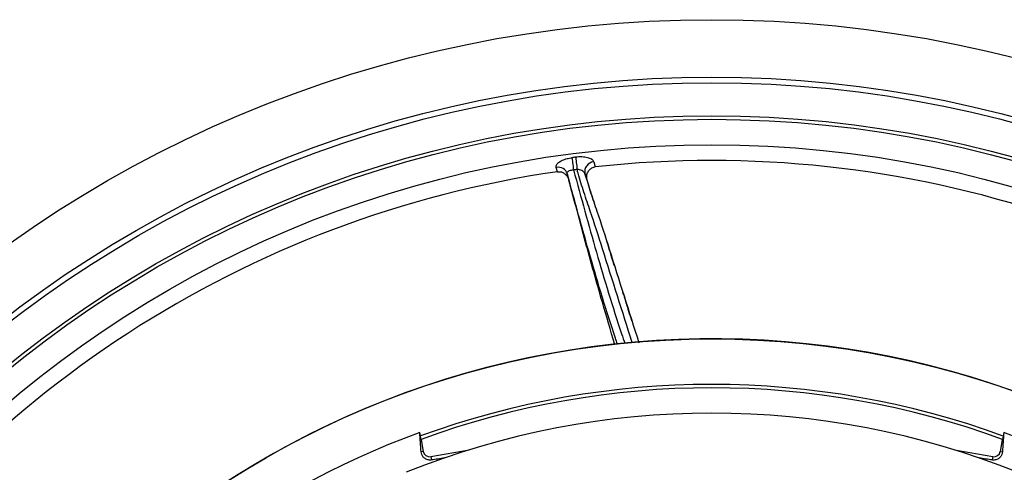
# Model space of a CAD drawing. Header units: millimetres. Extents: x 4424 to 8019, y 4288 to 7883.
# Tile 8 of 11: x 5196 to 6654, y 7213 to 7883. Entities that reach past the tile are written whole.
import ezdxf

# ---------------------------------------------------------------- set-up
doc = ezdxf.new("R2010")
doc.units = ezdxf.units.MM
doc.header["$LTSCALE"] = 5

msp = doc.modelspace()

# ---------------------------------------------------------------- linework, layer by layer
at = {"color": 7, "linetype": 'Continuous', "lineweight": 25}
for p, q in [((6046.5, 7672.1), (6048.7, 7664.7)), ((5992.6, 7657.5), (5990.9, 7663.8)), ((6007.3, 7654.3), (6009.7, 7645.2)), ((6036.6, 7644.5), (6033.5, 7654.7)), ((5791, 7260.7), (5788.9, 7271.3)), ((6653.7, 7271.3), (6651.6, 7260.7)), ((5791, 7260.7), (5794.1, 7243.5)), ((6648.6, 7243.5), (6651.6, 7260.7)), ((5794.1, 7243.5), (5790.9, 7242.9)), ((5805.2, 7235.7), (5862, 7245.7)), ((5805.2, 7235.7), (5806.1, 7230.8)), ((6580.7, 7245.7), (6637.4, 7235.7)), ((6637.4, 7235.7), (6636.6, 7230.8)), ((6648.6, 7243.5), (6651.7, 7242.9))]:
    msp.add_line(p, q, dxfattribs=at)
at = {"color": 7, "linetype": 'Continuous', "lineweight": 25, "flags": 128}
for points in [[(6014.2, 7678.3), (6014.4, 7676.9), (6014.6, 7675.2), (6014.9, 7673.1), (6015.2, 7670.7), (6015.5, 7668.1), (6015.9, 7665.4), (6016.2, 7662.7), (6016.6, 7660.1)], [(6019.6, 7679), (6019.8, 7677.6), (6020, 7675.9), (6020.3, 7673.8), (6020.6, 7671.4), (6020.9, 7668.8), (6021.3, 7666.1), (6021.6, 7663.4), (6021.9, 7660.8)]]:
    msp.add_lwpolyline(points, dxfattribs=at)
at = {"color": 7, "linetype": 'Continuous', "lineweight": 25}
for radius in [1797.5, 1712.5, 1704.2, 1655.1, 1650, 1612.3, 1325]:
    msp.add_circle((6221.3, 6085.1), radius, dxfattribs=at)
for centre, radius, start, end in [((6221.3, 6085.1), 1606.6, 97.2114, 97.4059), ((6047.8, 7657.5), 14.7, 95.4272, 191.1699), ((6221.3, 6085.1), 1589, 46.8461, 96.2347), ((6221.3, 6085.1), 1589, 98.2747, 147.6633), ((5994, 7650), 14.1, 17.8236, 102.447), ((6221.3, 6085.1), 1588.3, 97.2114, 97.4059), ((6221.3, 6085.1), 1325, 283.8021, 266.0622), ((6221.3, 6085.1), 1257.5, 69.9309, 110.0649), ((6221.3, 6085.1), 1252.5, 69.9023, 110.0985), ((6221.3, 6085.1), 1215, 68.1183, 111.8817), ((6221.3, 6085.1), 1262.6, 110.0275, 249.9725), ((6221.3, 6085.1), 1262.6, 290.0275, 69.9725), ((5803.5, 7245.1), 9.59, 190, 280), ((6639.1, 7245.1), 9.59, 260, 350)]:
    msp.add_arc(centre, radius, start, end, dxfattribs=at)
for points, knots in [([(5990.9, 7663.8), (5990.9, 7665), (5990.7, 7667.3), (5994, 7671.1), (5999.6, 7674.5), (6006.6, 7677), (6011.8, 7677.9), (6014.2, 7678.3)], [0, 0, 0, 0, 0.205574, 0.411524, 0.616316, 0.82057, 1, 1, 1, 1]), ([(6046.5, 7672.1), (6046.3, 7672.8), (6045.9, 7673.4), (6044.9, 7674.6), (6044.2, 7675.2), (6042.7, 7676.2), (6041.8, 7676.7), (6039.7, 7677.6), (6038.6, 7677.9), (6036.2, 7678.6), (6034.8, 7678.8), (6032, 7679.2), (6030.6, 7679.3), (6027.5, 7679.5), (6026, 7679.5), (6022.8, 7679.3), (6021.2, 7679.2), (6019.6, 7679)], [0, 0, 0, 0, 0.125, 0.125, 0.25, 0.25, 0.375, 0.375, 0.5, 0.5, 0.625, 0.625, 0.75, 0.75, 0.875, 0.875, 1, 1, 1, 1]), ([(5992.6, 7657.5), (5994.2, 7657.6), (5997.4, 7657.7), (6002, 7655.9), (6006, 7652.7), (6008.5, 7648.9), (6009.4, 7646.2), (6009.7, 7645.2)], [0, 0, 0, 0, 0.207256, 0.414139, 0.630761, 0.867076, 1, 1, 1, 1]), ([(6007.3, 7654.3), (6007.3, 7655), (6007.1, 7656.3), (6008.3, 7658), (6010.6, 7659.4), (6013.5, 7660.1), (6015.6, 7660.1), (6016.6, 7660.1)], [0, 0, 0, 0, 0.208694, 0.413625, 0.615447, 0.818251, 1, 1, 1, 1]), ([(6033.5, 7654.7), (6033.4, 7655), (6033, 7655.9), (6031.6, 7657.5), (6028.9, 7659.2), (6025.6, 7660.4), (6023.1, 7660.7), (6021.9, 7660.8)], [0, 0, 0, 0, 0.096679, 0.323164, 0.552057, 0.778063, 1, 1, 1, 1]), ([(6036.6, 7644.5), (6036.3, 7646.5), (6035.6, 7650.4), (6037.1, 7656.3), (6040.4, 7661), (6044.5, 7663.8), (6047.5, 7664.4), (6048.7, 7664.7)], [0, 0, 0, 0, 0.225672, 0.4518007, 0.663838, 0.8541837, 1, 1, 1, 1]), ([(6081.5, 7402.2), (6080.5, 7405.2), (6066, 7448.2), (6040.8, 7532.2), (6018.5, 7613.6), (6007.3, 7654.3)], [0, 0, 0, 0, 0.0358931, 0.517752, 1, 1, 1, 1]), ([(6077.6, 7401.9), (6071.5, 7422.7), (6056.5, 7473.4), (6033.7, 7554.5), (6017.7, 7615), (6009.7, 7645.2)], [0, 0, 0, 0, 0.257115, 0.628544, 1, 1, 1, 1]), ([(6033.5, 7654.7), (6036.2, 7645.4), (6041.6, 7626.7), (6054.6, 7589.9), (6078.1, 7515.6), (6098.6, 7450.6), (6113.3, 7404.3)], [0, 0, 0, 0, 0.110762, 0.221576, 0.446417, 1, 1, 1, 1]), ([(6036.6, 7644.5), (6038.3, 7639), (6041.4, 7628.6), (6044.8, 7618.2), (6046.4, 7613.3)], [0, 0, 0, 0, 0.519521, 1, 1, 1, 1]), ([(6077.2, 7518), (6076.9, 7518.9), (6076.2, 7520.9), (6074.7, 7525.7), (6072.1, 7534.3), (6069.2, 7544), (6066.8, 7551.3), (6066.1, 7553.5)], [0, 0, 0, 0, 0.120704, 0.26998, 0.434732, 0.834445, 1, 1, 1, 1]), ([(6103, 7436.6), (6102.6, 7437.9), (6101, 7442.9), (6097.1, 7455.2), (6093.1, 7468.5), (6090.5, 7476.9), (6089.7, 7479.1)], [0, 0, 0, 0, 0.121699, 0.450281, 0.85145, 1, 1, 1, 1]), ([(5806.1, 7230.8), (5805.3, 7230.6), (5804.8, 7230.6), (5803.8, 7230.6), (5803.4, 7230.6), (5802.2, 7230.7), (5801.5, 7230.8), (5799.8, 7231.3), (5798.8, 7231.7), (5797.2, 7232.5), (5796.4, 7233), (5795.2, 7234), (5794.6, 7234.6), (5793.2, 7236.3), (5792.4, 7237.5), (5791.3, 7240.1), (5791, 7241.5), (5790.9, 7242.9)], [0, 0, 0, 0, 0.03125, 0.03125, 0.0625, 0.0625, 0.125, 0.125, 0.25, 0.25, 0.375, 0.375, 0.5, 0.5, 0.75, 0.75, 1, 1, 1, 1]), ([(6651.7, 7242.9), (6651.6, 7241.5), (6651.3, 7240.1), (6650.2, 7237.5), (6649.5, 7236.3), (6648, 7234.6), (6647.4, 7234), (6646.2, 7233), (6645.5, 7232.5), (6643.8, 7231.7), (6642.9, 7231.3), (6641.1, 7230.8), (6640.4, 7230.7), (6639.2, 7230.6), (6638.8, 7230.6), (6637.8, 7230.6), (6637.3, 7230.6), (6636.6, 7230.8)], [0, 0, 0, 0, 0.25, 0.25, 0.5, 0.5, 0.625, 0.625, 0.75, 0.75, 0.875, 0.875, 0.9375, 0.9375, 0.96875, 0.96875, 1, 1, 1, 1])]:
    msp.add_open_spline(points, degree=3, knots=knots, dxfattribs=at)
at = {"color": 8, "linetype": 'Continuous', "lineweight": 25}
for points, knots in [([(6016.6, 7660.1), (6027.7, 7619.5), (6050, 7538.2), (6075.8, 7452.6), (6090.9, 7407.9), (6092.5, 7403.1)], [0, 0, 0, 0, 0.471706, 0.943602, 1, 1, 1, 1]), ([(6103.6, 7404), (6088.9, 7450.4), (6068.3, 7515.5), (6044.7, 7590), (6031.7, 7627), (6025.4, 7647.6), (6022.4, 7658.9), (6021.9, 7660.8)], [0, 0, 0, 0, 0.5419778, 0.7601595, 0.8694015, 0.9785916, 1, 1, 1, 1])]:
    msp.add_open_spline(points, degree=3, knots=knots, dxfattribs=at)
at = {"color": 7, "linetype": 'Continuous', "lineweight": 25}
for points in [[(5790.9, 7242.9), (5790.2, 7252.4), (5789.6, 7261.9), (5788.9, 7271.3)], [(6653.7, 7271.3), (6653.1, 7261.9), (6652.4, 7252.4), (6651.7, 7242.9)], [(5825.5, 7233.8), (5818.8, 7232.7), (5812.4, 7231.7), (5806.1, 7230.8)], [(6636.6, 7230.8), (6630.3, 7231.7), (6623.8, 7232.7), (6617.1, 7233.8)]]:
    msp.add_open_spline(points, degree=3, dxfattribs=at)

doc.saveas('drawing.dxf')
